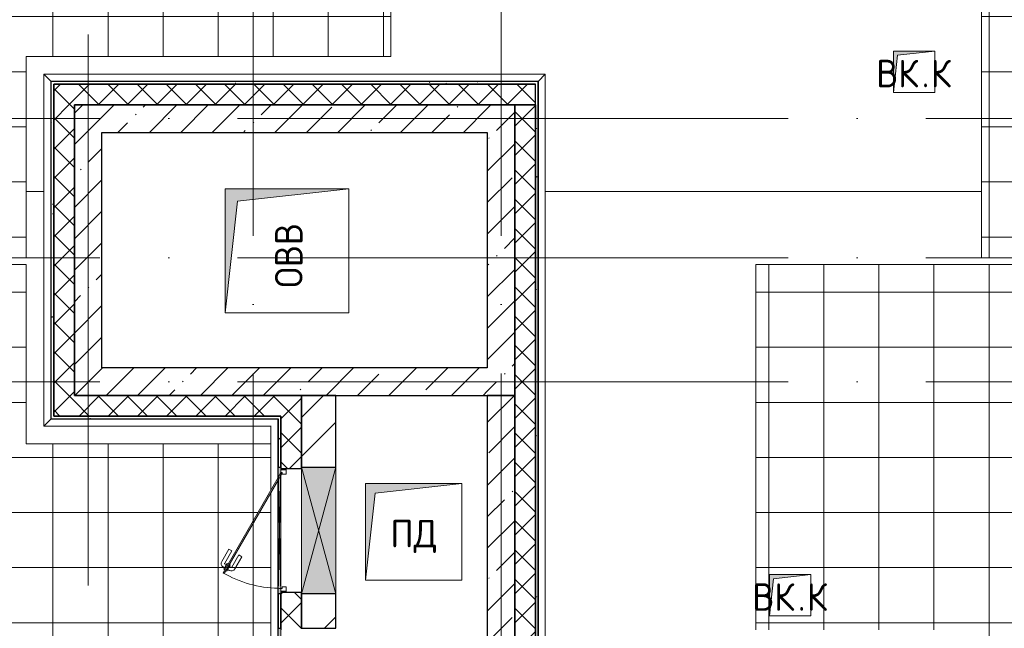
# Model space of a CAD drawing. Header units: millimetres. Extents: x -30540 to 143646, y -11730 to 123410.
# Tile 62 of 114: x 96158 to 103311, y 9560 to 13978. Entities that reach past the tile are written whole.
import ezdxf

# ---------------------------------------------------------------- set-up
doc = ezdxf.new("R2010")
doc.units = ezdxf.units.MM
doc.linetypes.add('ADSK_Линия сетки', pattern=[5000, 4000, -500, 0, -500])
for name, color, linetype, lineweight in [('A-____-NOTE-TEXT', 7, 'Continuous', 18), ('A-DOOR-____-MCUT', 7, 'Continuous', 9), ('A-DOOR-____-OTLN', 7, 'Continuous', 18), ('A-DOOR-FRAM-MCUT', 7, 'Continuous', 9), ('A-FLOR-____-OTLN', 7, 'Continuous', 18), ('A-GENM-____-OTLN', 7, 'Continuous', 18), ('A-GLAZ-____-MCUT', 7, 'Continuous', 9), ('A-GLAZ-____-OTLN', 7, 'Continuous', 18), ('A-ROOF-____-OTLN', 7, 'Continuous', 18), ('A-ROOF-____-PATT', 7, 'Continuous', 18), ('A-WALL-____-MCUT', 7, 'Continuous', 40), ('A-WALL-____-OTLN', 7, 'Continuous', 18), ('A-WALL-____-PATT', 7, 'Continuous', 40), ('I-WALL-____-MCUT', 7, 'Continuous', 40), ('I-WALL-____-OTLN', 7, 'Continuous', 18), ('M-EQPM-____-OTLN', 7, 'Continuous', 18), ('S-GRID-____-OTLN', 7, 'Continuous', 9)]:
    doc.layers.add(name, color=color, linetype=linetype, lineweight=lineweight)
doc.styles.add('GOST Common', font='GOST_Common.ttf', dxfattribs={"height": 200})
pattern_1 = [(45, (0, 0), (-228.0985, 228.0985), []), (45, (228.1, 0), (-228.0985, 228.0985), [403.225, -80.645, 6.706, -73.939])]
pattern_2 = [(45, (0, 0), (-106.06602, 106.06602), []), (135, (0, 0), (-106.06602, -106.06602), [])]
pattern_3 = [(0, (0, 0), (0, 400), []), (90, (0, 0), (-400, 2e-14), [])]
pattern_4 = [(0, (0, 0), (406.4, 101.6), [6.706, -298.094, 6.706, -298.094, -1625.6]), (0, (0, 0), (406.4, 101.6), [-609.6, 6.706, -602.894, 6.706, -298.094, -711.2]), (0, (0, 0), (406.4, 101.6), [-1524, 6.706, -196.494, 6.706, -501.294]), (120, (152.4, 50.8), (-291.18818, 301.15272), [6.706, -298.094, 6.706, -298.094, -1625.6]), (120, (152.4, 50.8), (-291.18818, 301.15272), [-609.6, 6.706, -602.894, 6.706, -298.094, -711.2]), (120, (152.4, 50.8), (-291.18818, 301.15272), [-1524, 6.706, -196.494, 6.706, -501.294]), (240, (203.2, 254), (-115.21182, -402.75272), [6.706, -298.094, 6.706, -298.094, -1625.6]), (240, (203.2, 254), (-115.21182, -402.75272), [-609.6, 6.706, -602.894, 6.706, -298.094, -711.2]), (240, (203.2, 254), (-115.21182, -402.75272), [-1524, 6.706, -196.494, 6.706, -501.294])]

# ---------------------------------------------------------------- blocks, each defined once
blk = doc.blocks.new('АР_Отверстие прямоугольное - ОВВ-6426757-Кровля')
at = {"layer": 'A-GLAZ-____-OTLN', "lineweight": 13, "true_color": 0xf9f9f9}
blk.add_hatch(color=7, dxfattribs=at).paths.add_polyline_path([(585, -125), (585, 125), (-335, 125), (-335, -125), (-84.8, -125)])
at = {"layer": 'A-GLAZ-____-MCUT', "color": 254, "lineweight": 15, "true_color": 0xcccccc}
for p, q in [((-335, 125), (-335, -125)), ((585, 125), (585, -125))]:
    blk.add_line(p, q, dxfattribs=at)
at = {"layer": 'A-GLAZ-____-OTLN', "color": 254, "lineweight": 5, "true_color": 0xcccccc}
for p, q in [((585, 125), (-335, -125)), ((-335, 125), (585, -125))]:
    blk.add_line(p, q, dxfattribs=at)
at = {"layer": 'A-GLAZ-____-OTLN', "color": 254, "lineweight": 13, "true_color": 0xcccccc}
for p, q in [((585, 125), (-335, 125)), ((-335, 125), (-335, -125)), ((585, -125), (585, 125)), ((-335, -125), (585, -125))]:
    blk.add_line(p, q, dxfattribs=at)
blk = doc.blocks.new('АР_Отверстие прямоугольное - ОВВ-6812575-Кровля')
at = {"layer": 'A-GLAZ-____-OTLN', "lineweight": 13, "true_color": 0xf9f9f9}
blk.add_hatch(color=7, dxfattribs=at).paths.add_polyline_path([(585, 10), (-335, 10), (-335, -10), (585, -10)])
at = {"layer": 'A-GLAZ-____-MCUT', "color": 254, "lineweight": 15, "true_color": 0xcccccc}
for p, q in [((-335, 10), (-335, -10)), ((585, 10), (585, -10))]:
    blk.add_line(p, q, dxfattribs=at)
at = {"layer": 'A-GLAZ-____-OTLN', "color": 254, "lineweight": 5, "true_color": 0xcccccc}
for p, q in [((585, 10), (-335, -10)), ((-335, 10), (585, -10))]:
    blk.add_line(p, q, dxfattribs=at)
at = {"layer": 'A-GLAZ-____-OTLN', "color": 254, "lineweight": 13, "true_color": 0xcccccc}
for p, q in [((585, 10), (-335, 10)), ((-335, 10), (-335, -10)), ((585, -10), (585, 10)), ((-335, -10), (585, -10))]:
    blk.add_line(p, q, dxfattribs=at)
blk = doc.blocks.new('_GM_Dt-St-D_Фартук гнутый из оцинкованной стали_Пристенный_Тип 1__c-верхняя кромка с отгибом_ - ФС-1_3_50х70У100-1_5_t__RAL7016-6423929-Кровля')
at = {"layer": 'A-GENM-____-OTLN', "color": 254, "lineweight": 13, "true_color": 0xcccccc}
for p, q in [((0, 50), (4901.5, 50)), ((50, 0), (0, 50)), ((50, 0), (4951.5, 0)), ((50, 0), (50, -1.5))]:
    blk.add_line(p, q, dxfattribs=at)
blk = doc.blocks.new('_GM_Dt-St-D_Фартук гнутый из оцинкованной стали_Пристенный_Тип 1__c-верхняя кромка с отгибом_ - ФС-1_3_50х70У100-1_5_t__RAL7016-6274520-Кровля')
at = {"layer": 'A-GENM-____-OTLN', "color": 254, "lineweight": 13, "true_color": 0xcccccc}
for p, q in [((427.2, 0), (0, 0)), ((2342.8, 0), (447.2, 0)), ((4421.5, 0), (2362.8, 0)), ((4421.5, 1.5), (4400, 1.5)), ((4421.5, 0), (4421.5, 1.5)), ((4421.5, 0), (4471.5, -50)), ((513.8, -50), (50, -50)), ((2256.2, -50), (533.8, -50)), ((4471.5, -50), (2276.2, -50))]:
    blk.add_line(p, q, dxfattribs=at)
blk = doc.blocks.new('_GM_Dt-St-D_Фартук гнутый из оцинкованной стали_Пристенный_Тип 1__c-верхняя кромка с отгибом_ - ФС-1_3_50х70У100-1_5_t__RAL7016-6275291-Кровля')
at = {"layer": 'A-GENM-____-OTLN', "color": 254, "lineweight": 13, "true_color": 0xcccccc}
for p, q in [((50, 1.5), (50, 0)), ((2503, 0), (50, 0)), ((2503, 0), (2503, 1.5)), ((2503, 0), (2553, -50)), ((0, -50), (50, 0)), ((2553, -50), (0, -50))]:
    blk.add_line(p, q, dxfattribs=at)
blk = doc.blocks.new('_GM_Dt-St-D_Фартук гнутый из оцинкованной стали_Пристенный_Тип 1__c-верхняя кромка с отгибом_ - ФС-1_3_50х70У100-1_5_t__RAL7016-6431599-Кровля')
at = {"layer": 'A-GENM-____-OTLN', "color": 254, "lineweight": 13, "true_color": 0xcccccc}
for p, q in [((50, 1.5), (50, 0)), ((1701.5, 0), (50, 0)), ((0, -50), (50, 0)), ((1651.5, -50), (0, -50))]:
    blk.add_line(p, q, dxfattribs=at)
blk = doc.blocks.new('_GM_Dt-St-D_Фартук гнутый из оцинкованной стали_Пристенный_Тип 1__c-верхняя кромка с отгибом_ - ФС-1_3_50х70У100-1_5_t__RAL7016-V19-Кровля')
at = {"layer": 'A-GENM-____-OTLN', "color": 254, "lineweight": 13, "true_color": 0xcccccc}
for p, q in [((0, 50), (3643, 50)), ((50, 0), (0, 50)), ((50, 0), (3593, 0)), ((50, 0), (50, -1.5)), ((3643, 50), (3593, 0)), ((3593, -1.5), (3593, 0))]:
    blk.add_line(p, q, dxfattribs=at)
blk = doc.blocks.new('АР_Дверь однопольная - 900х600h_900__кровля-6372748-Кровля')
at = {"layer": 'A-DOOR-____-MCUT', "color": 254, "lineweight": 15, "true_color": 0xcccccc}
for p, q in [((-307.5, 495), (-312.5, 486.3)), ((-312.5, 486.3), (365.4, 95)), ((385.4, 95), (-307.5, 495)), ((365.4, 95), (400, 75)), ((420, 75), (385.4, 95)), ((400, 75), (415, 66.3)), ((415, 66.3), (420, 75))]:
    blk.add_line(p, q, dxfattribs=at)
at = {"layer": 'A-DOOR-____-OTLN', "color": 254, "lineweight": 5, "true_color": 0xcccccc}
for p, q in [((-135.2, 453.3), (-224, 504.6)), ((-290.8, 473.8), (-294.8, 466.9)), ((-294.8, 466.9), (-251.5, 441.9)), ((-284, 460.7), (-290, 450.3)), ((-285.8, 482.5), (-281.8, 489.4)), ((-281.8, 489.4), (-238.5, 464.4)), ((-271, 483.2), (-265, 493.6)), ((-262.3, 448.2), (-268.3, 437.8)), ((-177.7, 379.7), (-266.5, 430.9)), ((-251.5, 441.9), (-247.5, 448.8)), ((-249.3, 470.7), (-243.3, 481.1)), ((-238.5, 464.4), (-242.5, 457.5)), ((-147.7, 431.7), (-236.5, 482.9)), ((-147.7, 431.7), (-135.2, 453.3)), ((-190.2, 358), (-279, 409.3)), ((-177.7, 379.7), (-190.2, 358))]:
    blk.add_line(p, q, dxfattribs=at)
for centre, radius, start, end in [((-239, 478.6), 30, 60, 150), ((-264, 435.3), 30, 150, 240), ((-264, 435.3), 4.99, 150, 240), ((-239, 478.6), 4.99, 60, 150)]:
    blk.add_arc(centre, radius, start, end, dxfattribs=at)
at = {"layer": 'A-DOOR-____-OTLN', "color": 254, "lineweight": 13, "true_color": 0xcccccc}
for start, end in [(150, 178.62886), (178.62886, 180)]:
    blk.add_arc((420, 75), 840, start, end, dxfattribs=at)
at = {"layer": 'A-DOOR-FRAM-MCUT', "color": 254, "lineweight": 15, "true_color": 0xcccccc}
for p, q in [((-440, 75), (-450, 75)), ((-420, 75), (-440, 75)), ((-440, 75), (-440, 35)), ((-420, 65), (-420, 75)), ((440, 75), (420, 75)), ((420, 75), (420, 65)), ((440, 35), (440, 75)), ((440, 75), (450, 75)), ((-440, 35), (-450, 35)), ((-440, 35), (-410, 35)), ((-410, 65), (-420, 65)), ((-410, 35), (-410, 65)), ((420, 65), (410, 65)), ((410, 65), (410, 35)), ((410, 35), (440, 35)), ((440, 35), (450, 35))]:
    blk.add_line(p, q, dxfattribs=at)
blk = doc.blocks.new('АР_Канал вертикальный прямоугольный - ВК_К-6061323-Кровля')
at = {"layer": 'M-EQPM-____-OTLN', "lineweight": 13, "true_color": 0xe2e2e2}
blk.add_hatch(color=254, dxfattribs=at).paths.add_polyline_path([(-150, -150), (-120, 120), (150, 150), (-150, 150)])
at = {"layer": 'M-EQPM-____-OTLN', "color": 253, "lineweight": 13, "true_color": 0xaaaaaa}
for p, q in [((150, 150), (-150, 150)), ((-150, 150), (-150, -150)), ((150, 150), (-150, 150)), ((-150, 150), (-150, -150)), ((-150, -150), (-150, 150)), ((-150, 150), (150, 150)), ((-120, 120), (150, 150)), ((-120, 120), (150, 150)), ((150, -150), (150, 150)), ((150, 150), (150, -150)), ((-150, -150), (-120, 120)), ((-150, -150), (-120, 120)), ((-150, -150), (150, -150)), ((150, -150), (-150, -150))]:
    blk.add_line(p, q, dxfattribs=at)
blk = doc.blocks.new('АР_Канал вертикальный прямоугольный - ВК_К-5757489-Кровля')
at = {"layer": 'M-EQPM-____-OTLN', "lineweight": 13, "true_color": 0xe2e2e2}
blk.add_hatch(color=254, dxfattribs=at).paths.add_polyline_path([(-150, -150), (-120, 120), (150, 150), (-150, 150)])
at = {"layer": 'M-EQPM-____-OTLN', "color": 253, "lineweight": 13, "true_color": 0xaaaaaa}
for p, q in [((150, 150), (-150, 150)), ((-150, 150), (-150, -150)), ((150, 150), (-150, 150)), ((-150, 150), (-150, -150)), ((-150, -150), (-150, 150)), ((-150, 150), (150, 150)), ((-120, 120), (150, 150)), ((-120, 120), (150, 150)), ((150, -150), (150, 150)), ((150, 150), (150, -150)), ((-150, -150), (-120, 120)), ((-150, -150), (-120, 120)), ((-150, -150), (150, -150)), ((150, -150), (-150, -150))]:
    blk.add_line(p, q, dxfattribs=at)
blk = doc.blocks.new('АР_Канал вертикальный прямоугольный1 - ОВВ-6177663-Кровля')
at = {"layer": 'M-EQPM-____-OTLN', "lineweight": 13, "true_color": 0xe2e2e2}
blk.add_hatch(color=254, dxfattribs=at).paths.add_polyline_path([(450, -450), (-360, -360), (-450, 450), (-450, -450), (99, -450)])
at = {"layer": 'M-EQPM-____-OTLN', "color": 253, "lineweight": 13, "true_color": 0xaaaaaa}
for p, q in [((-450, 450), (-360, -360)), ((-450, 450), (-360, -360)), ((-450, -450), (-450, 450)), ((-450, 450), (450, 450)), ((-450, -450), (-450, 450)), ((450, 450), (-450, 450)), ((-450, 450), (-450, -450)), ((450, 450), (450, -450)), ((450, -450), (450, 450)), ((-360, -360), (450, -450)), ((-360, -360), (450, -450)), ((450, -450), (-450, -450)), ((450, -450), (-450, -450)), ((-450, -450), (450, -450))]:
    blk.add_line(p, q, dxfattribs=at)
blk = doc.blocks.new('АР_Канал вертикальный прямоугольный - ПД-6860116-Кровля')
at = {"layer": 'M-EQPM-____-OTLN', "lineweight": 13, "true_color": 0xe2e2e2}
blk.add_hatch(color=254, dxfattribs=at).paths.add_polyline_path([(-350, -350), (-280, 280), (350, 350), (-350, 350)])
at = {"layer": 'M-EQPM-____-OTLN', "color": 253, "lineweight": 13, "true_color": 0xaaaaaa}
for p, q in [((350, 350), (-350, 350)), ((-350, 350), (-350, -350)), ((350, 350), (-350, 350)), ((-350, 350), (-350, -350)), ((-350, -350), (-350, 350)), ((-350, 350), (350, 350)), ((-280, 280), (350, 350)), ((-280, 280), (350, 350)), ((350, -350), (350, 350)), ((350, 350), (350, -350)), ((-350, -350), (-280, 280)), ((-350, -350), (-280, 280)), ((-350, -350), (350, -350)), ((350, -350), (-350, -350))]:
    blk.add_line(p, q, dxfattribs=at)
blk = doc.blocks.new('Наметкина 10_РД_АР_К4_отсоединено_rvt-1-Кровля')
at = {"layer": 'A-ROOF-____-PATT', "lineweight": 5, "true_color": 0xe4e4e4}
h = blk.add_hatch(dxfattribs=at)
h.set_pattern_fill('FP_22', color=254, style=0, pattern_type=2)
h.set_pattern_definition(pattern_3)
h.paths.add_polyline_path([(103145.3, 12249.9), (104045.3, 12249.9), (104045.3, 19755), (106355.3, 19755), (106355.3, 29125), (103558.6, 29125), (103558.6, 36525), (102658.6, 36525), (102658.6, 28225), (105457, 28225), (105455.3, 26225), (99313.8, 26225), (99313.8, 30946.5), (100275.8, 30946.5), (100275.8, 36525), (99375.8, 36525), (99375.8, 31775), (98176.8, 31775), (98176.8, 28705), (98125.3, 28755), (98125.3, 28635), (97585.3, 28635), (97584.9, 27486.5), (98176.8, 27486.5), (98176.8, 25304.5), (103455.3, 25304.5), (103455.3, 23720), (105455.3, 23720), (105455.3, 20655), (97955.3, 20655), (97955.3, 14610), (95305.3, 14610), (95305.3, 12249.9), (96205.3, 12249.9), (96205.3, 13710), (98855.3, 13710), (98855.3, 19755), (98935.3, 19755), (98935.3, 19775), (99775.3, 19775), (99775.3, 19755), (103145.3, 19755), (103145.3, 17983.6)])
h = blk.add_hatch(dxfattribs=at)
h.set_pattern_fill('FP_22', color=254, style=0, pattern_type=2)
h.set_pattern_definition(pattern_3)
h.paths.add_polyline_path([(104045.3, -2730), (104045.3, 12200), (101505.3, 12200), (101505.3, 9550), (103145.3, 9550), (103145.3, 2941.5), (103166.8, 2941.5), (103166.8, 1828.5), (103145.3, 1828.5), (103145.3, 280), (100455.3, 280), (100455.3, -1830), (94085.3, -1830), (94085.3, 350), (90305.3, 350), (90305.3, 1828.5), (90263.8, 1828.5), (90263.8, 2941.5), (92026.8, 2941.5), (92026.8, 2895), (92870.3, 2895), (92870.3, 7650), (88360.8, 7650), (88360.8, 9650), (91925.3, 9650), (91925.3, 12200), (91025.3, 12200), (91025.3, 10650), (87405.3, 10650), (87405.3, 6750), (91970.3, 6750), (91970.3, 3795), (89405.3, 3795), (89405.3, -550), (93185.3, -550), (93185.3, -2730), (101338.3, -2730)])
h.paths.add_polyline_path([(101605.3, 9650), (101605.3, 9950), (101905.3, 9950), (101635.3, 9920)])
h = blk.add_hatch(dxfattribs=at)
h.set_pattern_fill('FP_22', color=254, style=0, pattern_type=2)
h.set_pattern_definition(pattern_3)
h.paths.add_polyline_path([(96111.4, 2875), (98633.3, 2875), (98633.3, 3775), (97011.4, 3775), (97011.4, 8510), (97983.8, 8510), (97983.8, 8803.8), (97635.3, 9407.5), (97644, 9412.5), (97983.8, 8823.8), (97983.8, 10546.2), (97644, 9957.5), (97635.3, 9962.5), (97983.8, 10566.2), (97983.8, 10900), (96205.3, 10900), (96205.3, 12200), (95305.3, 12200), (95305.3, 11625), (91925.3, 11625), (91925.3, 10900), (95305.3, 10900), (95305.3, 10715), (95406.8, 10714.6), (95406.8, 9427.2), (96111.4, 9427.2), (96111.4, 3527.2)])
at = {"layer": 'A-WALL-____-PATT', "lineweight": 5, "true_color": 0xcccccc}
h = blk.add_hatch(dxfattribs=at)
h.set_pattern_fill('FP_24', color=254, style=0, pattern_type=2)
h.set_pattern_definition(pattern_4)
h.paths.add_polyline_path([(99905.3, 13510), (99905.3, 13530), (96385.3, 13530), (96385.3, 13510), (97251.2, 13510)])
h = blk.add_hatch(dxfattribs=at)
h.set_pattern_fill('FP_24', color=254, style=0, pattern_type=2)
h.set_pattern_definition(pattern_4)
h.paths.add_polyline_path([(99915.3, 8630), (99925.3, 8630), (99925.3, 13530), (99905.3, 13530), (99905.3, 8630)])
h = blk.add_hatch(dxfattribs=at)
h.set_pattern_fill('FP_24', color=254, style=0, pattern_type=2)
h.set_pattern_definition(pattern_4)
h.paths.add_polyline_path([(96405.3, 11100), (96405.3, 13510), (96385.3, 13510), (96385.3, 11100)])
h = blk.add_hatch(dxfattribs=at)
h.set_pattern_fill('FP_21', color=254, style=0, pattern_type=2)
h.set_pattern_definition(pattern_2)
h.paths.add_polyline_path([(99905.3, 13360), (99905.3, 13510), (96405.3, 13510), (96405.3, 13360), (97251.2, 13360)])
h = blk.add_hatch(dxfattribs=at)
h.set_pattern_fill('FP_21', color=254, style=0, pattern_type=2)
h.set_pattern_definition(pattern_2)
h.paths.add_polyline_path([(96555.3, 11100), (96555.3, 13360), (96405.3, 13360), (96405.3, 11100)])
h = blk.add_hatch(dxfattribs=at)
h.set_pattern_fill('FP_19', color=254, style=0, pattern_type=2)
h.set_pattern_definition(pattern_1)
h.paths.add_polyline_path([(99555.3, 13160), (99555.3, 13360), (96555.3, 13360), (96555.3, 13160), (97251.2, 13160)])
h = blk.add_hatch(dxfattribs=at)
h.set_pattern_fill('FP_19', color=254, style=0, pattern_type=2)
h.set_pattern_definition(pattern_1)
h.paths.add_polyline_path([(99555.3, 11250), (99755.3, 11250), (99755.3, 13360), (99555.3, 13360), (99555.3, 11450)])
h = blk.add_hatch(dxfattribs=at)
h.set_pattern_fill('FP_21', color=254, style=0, pattern_type=2)
h.set_pattern_definition(pattern_2)
h.paths.add_polyline_path([(99905.3, 8510), (99905.3, 13360), (99755.3, 13360), (99755.3, 8510)])
h = blk.add_hatch(dxfattribs=at)
h.set_pattern_fill('FP_19', color=254, style=0, pattern_type=2)
h.set_pattern_definition(pattern_1)
h.paths.add_polyline_path([(96755.3, 11450), (96755.3, 13160), (96555.3, 13160), (96555.3, 11450)])
h = blk.add_hatch(dxfattribs=at)
h.set_pattern_fill('FP_19', color=254, style=0, pattern_type=2)
h.set_pattern_definition(pattern_1)
h.paths.add_polyline_path([(99555.3, 11250), (99555.3, 11450), (96555.3, 11450), (96555.3, 11250), (99294.7, 11250)])
h = blk.add_hatch(dxfattribs=at)
h.set_pattern_fill('FP_21', color=254, style=0, pattern_type=2)
h.set_pattern_definition(pattern_2)
h.paths.add_polyline_path([(98055.3, 11100), (98205.3, 11100), (98205.3, 11250), (96555.3, 11250), (96555.3, 11100), (97251.2, 11100)])
h = blk.add_hatch(dxfattribs=at)
h.set_pattern_fill('FP_20', color=254, style=0, pattern_type=2)
h.set_pattern_definition([(45, (0, 0), (-424.264, 424.264), []), (45, (0, 282.8), (-424.264, 424.264), [])])
h.paths.add_polyline_path([(98205.3, 6850), (98455.3, 6850), (98455.3, 8640), (98205.3, 8640), (98205.3, 7864.1)])
h.paths.add_polyline_path([(98272.9, 9560), (98455.3, 9560), (98455.3, 9810), (98205.3, 9810), (98205.3, 9560)])
h.paths.add_polyline_path([(98455.3, 10730), (98455.3, 11250), (98205.3, 11250), (98205.3, 10730), (98272.9, 10730)])
h = blk.add_hatch(dxfattribs=at)
h.set_pattern_fill('FP_19', color=254, style=0, pattern_type=2)
h.set_pattern_definition(pattern_1)
h.paths.add_polyline_path([(99755.3, 7100), (99755.3, 11250), (99555.3, 11250), (99555.3, 7100)])
h = blk.add_hatch(dxfattribs=at)
h.set_pattern_fill('FP_24', color=254, style=0, pattern_type=2)
h.set_pattern_definition(pattern_4)
h.paths.add_polyline_path([(98035.3, 11080), (98035.3, 11100), (96385.3, 11100), (96385.3, 11080), (97251.2, 11080)])
h = blk.add_hatch(dxfattribs=at)
h.set_pattern_fill('FP_24', color=254, style=0, pattern_type=2)
h.set_pattern_definition(pattern_4)
h.paths.add_polyline_path([(98035.3, 6680), (98055.3, 6680), (98055.3, 8640), (98035.3, 8640), (98035.3, 7864.1)])
h.paths.add_polyline_path([(98035.3, 9560), (98055.3, 9560), (98055.3, 9810), (98035.3, 9810)])
h.paths.add_polyline_path([(98055.3, 10730), (98055.3, 11100), (98035.3, 11100), (98035.3, 10730)])
h = blk.add_hatch(dxfattribs=at)
h.set_pattern_fill('FP_21', color=254, style=0, pattern_type=2)
h.set_pattern_definition(pattern_2)
h.paths.add_polyline_path([(98055.3, 6700), (98205.3, 6700), (98205.3, 8650), (98055.3, 8650), (98055.3, 7864.1)])
h.paths.add_polyline_path([(98055.3, 9550), (98205.3, 9550), (98205.3, 9820), (98055.3, 9820), (98055.3, 9560)])
h.paths.add_polyline_path([(98055.3, 10720), (98205.3, 10720), (98205.3, 11100), (98055.3, 11100), (98055.3, 10730)])
at = {"layer": 'A-FLOR-____-OTLN', "color": 254, "lineweight": 13, "true_color": 0xcccccc}
blk.add_line((96755.3, 13159.9), (99555.3, 13159.9), dxfattribs=at)
at = {"layer": 'A-ROOF-____-OTLN', "color": 254, "lineweight": 13, "true_color": 0xcccccc}
for p, q in [((98855.3, 13710), (98855.3, 19755)), ((103145.3, 19755), (103145.3, 12249.9)), ((96205.3, 12249.9), (96205.3, 13710)), ((96205.3, 13710), (98855.3, 13710)), ((96333.8, 12730), (96205.3, 12730)), ((96205.3, 12730), (96333.8, 12730)), ((103145.3, 12730), (99976.8, 12730)), ((99976.8, 12730), (103145.3, 12730)), ((95305.3, 12249.9), (96205.3, 12249.9)), ((103145.3, 12249.9), (104045.3, 12249.9)), ((96205.3, 12200), (95305.3, 12200)), ((96205.3, 10900), (96205.3, 12200)), ((104045.3, 12200), (101505.3, 12200)), ((101505.3, 12200), (101505.3, 9550)), ((97983.8, 10900), (96205.3, 10900))]:
    blk.add_line(p, q, dxfattribs=at)
at = {"layer": 'A-WALL-____-MCUT', "color": 254, "lineweight": 30, "true_color": 0xcccccc}
for p, q in [((99905.3, 13530), (96385.3, 13530)), ((96385.3, 13530), (96385.3, 13510)), ((99925.3, 13530), (99905.3, 13530)), ((99925.3, 8630), (99925.3, 13530)), ((96385.3, 13510), (96385.3, 11100)), ((99905.3, 13510), (96405.3, 13510)), ((96405.3, 13510), (96405.3, 13360)), ((96405.3, 11100), (96405.3, 13510)), ((96405.3, 13510), (99905.3, 13510)), ((99905.3, 13360), (99905.3, 13510)), ((96405.3, 13360), (96405.3, 11100)), ((99555.3, 13360), (96555.3, 13360)), ((96555.3, 13360), (96555.3, 13160)), ((96555.3, 13360), (99905.3, 13360)), ((96555.3, 11250), (96555.3, 13360)), ((99755.3, 13360), (99555.3, 13360)), ((99755.3, 11250), (99755.3, 13360)), ((99905.3, 13360), (99755.3, 13360)), ((99755.3, 13360), (99755.3, 8510)), ((99905.3, 8610), (99905.3, 13360)), ((99905.3, 13360), (99905.3, 8630)), ((96555.3, 13160), (96555.3, 11450)), ((96755.3, 13160), (99555.3, 13160)), ((96755.3, 11450), (96755.3, 13160)), ((99555.3, 13160), (99555.3, 11450)), ((96555.3, 11450), (96555.3, 11250)), ((99555.3, 11450), (96755.3, 11450)), ((96555.3, 11250), (99555.3, 11250)), ((98205.3, 11250), (96555.3, 11250)), ((98205.3, 11100), (98205.3, 11250)), ((99555.3, 11250), (99755.3, 11250)), ((99755.3, 11250), (99555.3, 11250)), ((99555.3, 11250), (99555.3, 7100)), ((99755.3, 8510), (99755.3, 11250)), ((96385.3, 11100), (96385.3, 11080)), ((96405.3, 11100), (96555.3, 11100)), ((98035.3, 11100), (96405.3, 11100)), ((96555.3, 11100), (98055.3, 11100)), ((98055.3, 11100), (98035.3, 11100)), ((98055.3, 11100), (98055.3, 10730)), ((98055.3, 10730), (98055.3, 11100)), ((98205.3, 10730), (98205.3, 11100)), ((96385.3, 11080), (98035.3, 11080)), ((98035.3, 11080), (98035.3, 10730)), ((98035.3, 10730), (98055.3, 10730)), ((98055.3, 10730), (98055.3, 10720)), ((98205.3, 10720), (98205.3, 10730)), ((98055.3, 10720), (98205.3, 10720)), ((98035.3, 9810), (98035.3, 9560)), ((98055.3, 9810), (98035.3, 9810)), ((98055.3, 9820), (98055.3, 9810)), ((98205.3, 9820), (98055.3, 9820)), ((98055.3, 9810), (98055.3, 9560)), ((98055.3, 9560), (98055.3, 9810)), ((98205.3, 9810), (98205.3, 9820)), ((98205.3, 9560), (98205.3, 9810)), ((98035.3, 9560), (98055.3, 9560)), ((98055.3, 9560), (98055.3, 9550))]:
    blk.add_line(p, q, dxfattribs=at)
at = {"layer": 'A-WALL-____-OTLN', "color": 254, "lineweight": 13, "true_color": 0xcccccc}
for p, q in [((98035.3, 10655.4), (98035.3, 10730)), ((98055.3, 10730), (98035.3, 10730)), ((98055.3, 10710), (98055.3, 10720)), ((98055.3, 10720), (98055.3, 10710)), ((98055.3, 10690), (98055.3, 10710)), ((98055.3, 10710), (98055.3, 10690)), ((98055.3, 9850), (98055.3, 10670)), ((98055.3, 10670), (98055.3, 9850)), ((98205.3, 10720), (98205.3, 9820)), ((98035.3, 9810), (98035.3, 10635.4)), ((98035.3, 9810), (98055.3, 9810)), ((98055.3, 9830), (98055.3, 9850)), ((98055.3, 9850), (98055.3, 9830)), ((98055.3, 9820), (98055.3, 9830)), ((98055.3, 9830), (98055.3, 9820)), ((98035.3, 8734.6), (98035.3, 9560)), ((98055.3, 9560), (98035.3, 9560))]:
    blk.add_line(p, q, dxfattribs=at)
at = {"layer": 'I-WALL-____-MCUT', "color": 254, "lineweight": 30, "true_color": 0xcccccc}
for p, q in [((98205.3, 11250), (98205.3, 10730)), ((98455.3, 11250), (98205.3, 11250)), ((98455.3, 10730), (98455.3, 11250)), ((98205.3, 10730), (98455.3, 10730)), ((98205.3, 9810), (98205.3, 9560)), ((98455.3, 9810), (98205.3, 9810)), ((98455.3, 9560), (98455.3, 9810)), ((98205.3, 9560), (98455.3, 9560))]:
    blk.add_line(p, q, dxfattribs=at)
at = {"layer": 'I-WALL-____-OTLN', "color": 254, "lineweight": 13, "true_color": 0xcccccc}
for p, q in [((98455.3, 10730), (98205.3, 10730)), ((98455.3, 10730), (98455.3, 9810)), ((98205.3, 9820), (98205.3, 10720)), ((98205.3, 9810), (98455.3, 9810))]:
    blk.add_line(p, q, dxfattribs=at)
at = {"layer": 'A-DOOR-____-OTLN', "color": 254, "lineweight": 13, "true_color": 0xcccccc, "rotation": 89.9999999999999}
blk.add_blockref('АР_Дверь однопольная - 900х600h_900__кровля-6372748-Кровля', (98130.3, 10270), dxfattribs=at)
at = {"layer": 'A-GENM-____-OTLN', "color": 254, "lineweight": 13, "true_color": 0xcccccc}
for name, p, rotation in [('_GM_Dt-St-D_Фартук гнутый из оцинкованной стали_Пристенный_Тип 1__c-верхняя кромка с отгибом_ - ФС-1_3_50х70У100-1_5_t__RAL7016-6275291-Кровля', (96383.8, 13581.5), 269.9999999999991), ('_GM_Dt-St-D_Фартук гнутый из оцинкованной стали_Пристенный_Тип 1__c-верхняя кромка с отгибом_ - ФС-1_3_50х70У100-1_5_t__RAL7016-6423929-Кровля', (99926.8, 13581.5), 270.0000000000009), ('_GM_Dt-St-D_Фартук гнутый из оцинкованной стали_Пристенный_Тип 1__c-верхняя кромка с отгибом_ - ФС-1_3_50х70У100-1_5_t__RAL7016-6274520-Кровля', (98033.8, 11080), 269.9999999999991)]:
    blk.add_blockref(name, p, dxfattribs=dict(at, rotation=rotation))
for name, p in [('_GM_Dt-St-D_Фартук гнутый из оцинкованной стали_Пристенный_Тип 1__c-верхняя кромка с отгибом_ - ФС-1_3_50х70У100-1_5_t__RAL7016-V19-Кровля', (96333.8, 13531.5)), ('_GM_Dt-St-D_Фартук гнутый из оцинкованной стали_Пристенный_Тип 1__c-верхняя кромка с отгибом_ - ФС-1_3_50х70У100-1_5_t__RAL7016-6431599-Кровля', (96333.8, 11078.5))]:
    blk.add_blockref(name, p, dxfattribs=at)
at = {"layer": 'A-GLAZ-____-OTLN', "color": 254, "lineweight": 13, "true_color": 0xcccccc}
for name, p, rotation in [('АР_Отверстие прямоугольное - ОВВ-6812575-Кровля', (98045.3, 10145), 89.9999999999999), ('АР_Отверстие прямоугольное - ОВВ-6426757-Кровля', (98330.3, 10395), 269.9999999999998), ('АР_Отверстие прямоугольное - ОВВ-6812575-Кровля', (98045.3, 9225), 269.9999999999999)]:
    blk.add_blockref(name, p, dxfattribs=dict(at, rotation=rotation))
at = {"layer": 'M-EQPM-____-OTLN', "color": 253, "lineweight": 5, "true_color": 0xaaaaaa}
for name, p in [('АР_Канал вертикальный прямоугольный - ВК_К-6061323-Кровля', (102655.3, 13600)), ('АР_Канал вертикальный прямоугольный - ПД-6860116-Кровля', (99020.3, 10260)), ('АР_Канал вертикальный прямоугольный - ВК_К-5757489-Кровля', (101755.3, 9800))]:
    blk.add_blockref(name, p, dxfattribs=at)
at = {"layer": 'M-EQPM-____-OTLN', "color": 253, "lineweight": 5, "true_color": 0xaaaaaa, "rotation": 270.0000000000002}
blk.add_blockref('АР_Канал вертикальный прямоугольный1 - ОВВ-6177663-Кровля', (98100.3, 12300), dxfattribs=at)
at = {"layer": 'A-____-NOTE-TEXT', "color": 253, "lineweight": 5, "true_color": 0xaaaaaa, "char_height": 200, "attachment_point": 1, "style": 'GOST Common'}
for s, insert, width in [('ВК', (102380.1, 13687.2), 400.844), ('\\fGOST Common|b0|i0|c204|p34|;К', (102777, 13687.2), 192.405), ('\\fGOST Common|b0|i0|c204|p34|;.', (102710.8, 13687.2), 80.169), ('ПД', (98851.1, 10347.2), 416.877), ('ВК', (101480.1, 9887.2), 400.844), ('\\fGOST Common|b0|i0|c204|p34|;К', (101877, 9887.2), 192.405), ('\\fGOST Common|b0|i0|c204|p34|;.', (101810.8, 9887.2), 80.169)]:
    blk.add_mtext(s, dxfattribs=dict(at, insert=insert, width=width))
at = {"layer": 'A-____-NOTE-TEXT', "color": 253, "lineweight": 5, "true_color": 0xaaaaaa, "insert": (98013.1, 12032.2), "char_height": 200, "width": 609.282, "attachment_point": 1, "rotation": 90, "style": 'GOST Common'}
blk.add_mtext('ОВВ', dxfattribs=at)

msp = doc.modelspace()

# ---------------------------------------------------------------- linework, layer by layer
at = {"layer": 'S-GRID-____-OTLN', "color": 253, "linetype": 'ADSK_Линия сетки', "true_color": 0xaaaaaa}
for p, q in [((96655.3, -10130.4), (96655.3, 56550)), ((97855.3, -7590.4), (97855.3, 56550)), ((99655.3, -7590.4), (99655.3, 56550)), ((111741.6, 13260), (81129.2, 13260)), ((111741.6, 12250), (81129.2, 12250)), ((111741.6, 11350), (78589.2, 11350))]:
    msp.add_line(p, q, dxfattribs=at)

# ---------------------------------------------------------------- block references
at = {"lineweight": 5}
msp.add_blockref('Наметкина 10_РД_АР_К4_отсоединено_rvt-1-Кровля', (0, 0), dxfattribs=at)

doc.saveas('drawing.dxf')
